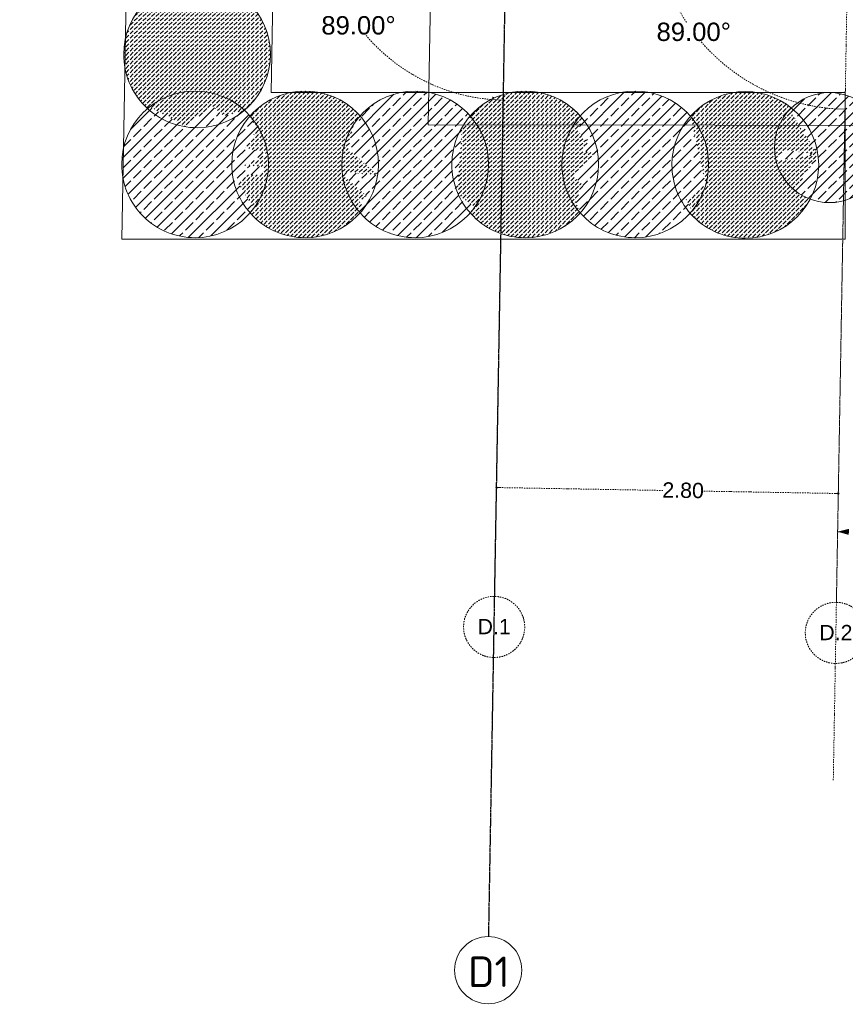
# Model space of a CAD drawing. Header units: millimetres. Extents: x 1523 to 73204, y -91281 to 10268.
# Tile 1 of 120: x 20664 to 27416, y -90635 to -82580. Entities that reach past the tile are written whole.
import ezdxf

# ---------------------------------------------------------------- set-up
doc = ezdxf.new("R2010")
doc.units = ezdxf.units.MM
doc.linetypes.add('IMPORT-STRICHPUNKT _7_', pattern=[20, 10, -5, 0, -5])
doc.linetypes.add('Rasterlinie', pattern=[22.225, 12.7, -3.175, 3.175, -3.175])
for name, color, linetype, lineweight, true_color in [('10 A--Wand außen _ Verbau _bauseits_', 7, 'Continuous', 13, 0x656565), ('10 A--Wand außen _ Verbau _modelliert_ _aktuell_', 7, 'Continuous', 13, 0x656565), ('65 V--Straßenbegrenzungslinie', 7, 'Continuous', 13, 0x656565), ('90 A--Achsraster _1_50_', 7, 'IMPORT-STRICHPUNKT _7_', 13, 0x656565), ('Xref_706_5_--_ÜP_-1_000_16_Übersichtsplan UG_IFC 2025_01_13_dwg', 7, 'Continuous', 13, 0x767676)]:
    doc.layers.add(name, color=color, linetype=linetype, lineweight=lineweight, true_color=true_color)
doc.layers.add('S-GRID-____-IDEN', color=7, linetype='Continuous', lineweight=9)
doc.layers.add('S-GRID-____-OTLN', color=7, linetype='Continuous', lineweight=9)
doc.styles.add('Arial_2', font='arial.ttf', dxfattribs={"height": 125})
doc.styles.add('Arial_3', font='arial.ttf', dxfattribs={"height": 150})
doc.styles.add('ISOCPEUR_1', font='isocpeur.ttf', dxfattribs={"height": 250})
pattern_1 = [(131.336, (0, 0), (37.542465, 33.023679), [37.5, -12.5]), (131.336, (-35.283, 2.26), (37.542465, 33.023679), [37.5, -12.5])]
pattern_2 = [(131.336, (0, 0), (90.10192, 79.25683), []), (131.336, (-45.05, -39.63), (90.10192, 79.25683), [90, -30])]

# ---------------------------------------------------------------- blocks, each defined once
blk = doc.blocks.new('Xref_706_5_--_ÜP_-1_000_11_Übersichtsplan UG_IFC 2024_09_30_dwg_ARROWHEAD_1-41960026-SuD_-1UG gesamt Plot  - Blatt 7')
at = {"layer": '90 A--Achsraster _1_50_', "color": 9, "linetype": 'Continuous', "true_color": 0xcbcbcb}
blk.add_line((0, 0), (-1000, 0), dxfattribs=at)
blk.add_circle((0, 0), 250, dxfattribs=at)
blk = doc.blocks.new('Xref_706_5_--_ÜP_-1_000_11_Übersichtsplan UG_IFC 2024_09_30_dwg_ARROWHEAD_5-41960033-SuD_-1UG gesamt Plot  - Blatt 7')
at = {"layer": '90 A--Achsraster _1_50_', "color": 9, "linetype": 'Continuous', "true_color": 0xcbcbcb}
blk.add_line((0, 0), (-1000, 0), dxfattribs=at)
blk = doc.blocks.new('Xref_706_5_--_ÜP_-1_000_11_Übersichtsplan UG_IFC 2024_09_30_dwg_ARROWHEAD_5-V3-SuD_-1UG gesamt Plot  - Blatt 7')
at = {"layer": '90 A--Achsraster _1_50_', "linetype": 'Continuous', "true_color": 0xededed}
blk.add_hatch(color=7, dxfattribs=at).paths.add_polyline_path([(-1000, 43), (-736, 197), (-1000, 268), (-1000, 84)])
at = {"layer": '90 A--Achsraster _1_50_', "color": 9, "linetype": 'Continuous', "true_color": 0xcbcbcb}
blk.add_line((0, 0), (-1000, 0), dxfattribs=at)
blk = doc.blocks.new('Xref_706_5_--_ÜP_-1_000_11_Übersichtsplan UG_IFC 2024_09_30_dwg_ARROWHEAD_5-V4-SuD_-1UG gesamt Plot  - Blatt 7')
at = {"layer": '90 A--Achsraster _1_50_', "linetype": 'Continuous', "true_color": 0xededed}
blk.add_hatch(color=7, dxfattribs=at).paths.add_polyline_path([(-1000, 268), (-1000, -268), (0, 0)])
at = {"layer": '90 A--Achsraster _1_50_', "color": 9, "linetype": 'Continuous', "true_color": 0xcbcbcb}
blk.add_line((0, 0), (-1000, 0), dxfattribs=at)
blk = doc.blocks.new('Xref_706_5_--_ÜP_-1_000_11_Übersichtsplan UG_IFC 2024_09_30_dwg_Standard-Rastermarker-41960554-SuD_-1UG gesamt Plot  - Blatt 7')
at = {"layer": '90 A--Achsraster _1_50_', "color": 9, "true_color": 0xcbcbcb}
blk.add_line((0, 0), (40056.4, 0), dxfattribs=at)
blk.add_circle((-250, 0), 250, dxfattribs=at)
blk = doc.blocks.new('Xref_706_5_--_ÜP_-1_000_11_Übersichtsplan UG_IFC 2024_09_30_dwg_Standard-Rastermarker-V7-SuD_-1UG gesamt Plot  - Blatt 7')
at = {"layer": '90 A--Achsraster _1_50_', "color": 9, "true_color": 0xcbcbcb}
blk.add_line((0, 0), (40105.2, 0), dxfattribs=at)
blk.add_circle((-250, 0), 250, dxfattribs=at)
blk = doc.blocks.new('Xref_706_5_--_ÜP_-1_000_16_Übersichtsplan UG_IFC 2025_01_13_dwg-35469238-SuD_-1UG gesamt Plot  - Blatt 7')
at = {"layer": '10 A--Wand außen _ Verbau _modelliert_ _aktuell_', "true_color": 0xcbcbcb}
h = blk.add_hatch(dxfattribs=at)
h.set_pattern_fill('FP_4', color=9, style=0, pattern_type=2)
h.set_pattern_definition(pattern_2)
h.paths.add_polyline_path([(77556.2, -104517.8), (77554.8, -104443.5), (77541.2, -104370.4), (77515.7, -104300.6), (77479.1, -104235.9), (77434.7, -104181), (77434.2, -104181.4), (77432.4, -104178.1), (77412.9, -104163.5), (77392.4, -104186.6), (77377.9, -104168.6), (77331.4, -104213.1), (77245.2, -104060.8), (77192.9, -104070.5), (77267.2, -104274.5), (77034.3, -104100), (76824.1, -104139.2), (76821.1, -104143.2), (76820.5, -104142.6), (76770.3, -104190.5), (76725.8, -104250), (76691.7, -104316), (76668.9, -104386.8), (76658, -104460.3), (76659.4, -104534.6), (76673, -104607.7), (76698.4, -104677.5), (76735.6, -104742.9), (76770.3, -104785.8), (76776.4, -104780.4), (76780.6, -104795.9), (77157.2, -104586.6), (77435.9, -104792), (77443.8, -104787.6), (77488.3, -104728.1), (77512, -104671.2), (77516.4, -104673.9), (77522.5, -104662.1), (77545.3, -104591.3), (77546.2, -104585.3)])
h.paths.add_polyline_path([(77184, -104925.7), (77161.5, -104641.6), (77147.2, -104634.2), (77103.7, -104841.7), (77164.8, -104905.7)])
h = blk.add_hatch(dxfattribs=at)
h.set_pattern_fill('FP_5', color=9, style=0, pattern_type=2)
h.set_pattern_definition(pattern_1)
h.paths.add_polyline_path([(77803.2, -105223.1), (77802.6, -105137.5), (77789.8, -105052.8), (77765, -104970.9), (77728.9, -104893.3), (77682.1, -104821.6), (77625.5, -104757.3), (77560.4, -104701.8), (77512, -104671.2), (77488.3, -104728.1), (77443.8, -104787.6), (77435.9, -104792), (77157.2, -104586.6), (76780.6, -104795.9), (76776.4, -104780.4), (76770.3, -104785.8), (76764.4, -104778.5), (76721.5, -104828.8), (76675.7, -104901.1), (76640.7, -104979.3), (76617.2, -105061.6), (76605.7, -105146.4), (76606.3, -105232), (76619.1, -105316.7), (76643.9, -105398.6), (76680, -105476.2), (76726.8, -105547.9), (76778.1, -105606.2), (76779.3, -105604.9), (76787.4, -105599.6), (76791.5, -105603.1), (77348, -105518.9), (77457.7, -105686.9), (77530.2, -105653.2), (77543.9, -105663.3), (77559.9, -105652.9), (77563.6, -105655.2), (77568.9, -105661.2), (77631.9, -105605.8), (77687.5, -105540.6), (77733.2, -105468.4), (77768.2, -105390.2), (77791.7, -105307.9)])
h.paths.add_polyline_path([(77184, -104925.7), (77103.7, -104841.7), (77147.2, -104634.2), (77161.5, -104641.6), (77182.5, -104906.8)])
h = blk.add_hatch(dxfattribs=at)
h.set_pattern_fill('FP_4', color=9, style=0, pattern_type=2)
h.set_pattern_definition(pattern_2)
h.paths.add_polyline_path([(77741.2, -106120.9), (77740.6, -106035.3), (77727.8, -105950.7), (77703.1, -105868.7), (77666.9, -105791.1), (77620.1, -105719.4), (77563.6, -105655.2), (77559.9, -105652.9), (77543.9, -105663.3), (77530.2, -105653.2), (77457.7, -105686.9), (77348, -105518.9), (76791.5, -105603.1), (76787.4, -105599.6), (76776.7, -105607.3), (76715.1, -105661.5), (76659.5, -105726.6), (76613.7, -105799), (76578.8, -105877.1), (76555.2, -105959.4), (76543.7, -106044.2), (76544.3, -106129.8), (76557.2, -106214.5), (76581.9, -106296.4), (76618, -106374), (76664.8, -106445.7), (76718.4, -106506.6), (76721.8, -106503.2), (76728.1, -106499.7), (76729, -106500.4), (76751.1, -106492), (76834.8, -106536.9), (76951.7, -106448), (76998.6, -106519.7), (77037.7, -106382.7), (77214.8, -106584), (77289.9, -106517.9), (77418, -106586.6), (77497.9, -106562.5), (77499.4, -106564.3), (77505.6, -106560.2), (77569.9, -106503.7), (77625.5, -106438.6), (77671.2, -106366.2), (77706.2, -106288.1), (77729.7, -106205.7)])
h = blk.add_hatch(dxfattribs=at)
h.set_pattern_fill('FP_5', color=9, style=0, pattern_type=2)
h.set_pattern_definition(pattern_1)
h.paths.add_polyline_path([(77683.7, -107019.1), (77683.1, -106933.5), (77670.3, -106848.9), (77645.5, -106766.9), (77609.4, -106689.3), (77562.6, -106617.7), (77509, -106557.2), (77505.6, -106560.2), (77499.4, -106564.3), (77497.9, -106562.5), (77418, -106586.6), (77289.9, -106517.9), (77214.8, -106584), (77037.7, -106382.7), (76998.6, -106519.7), (76951.7, -106448), (76834.8, -106536.9), (76751.1, -106492), (76729, -106500.4), (76728.1, -106499.7), (76721.8, -106503.2), (76718.2, -106506.4), (76657.5, -106559.7), (76602, -106624.8), (76556.2, -106697.2), (76521.2, -106775.3), (76497.7, -106857.6), (76486.2, -106942.5), (76486.8, -107028.1), (76499.6, -107112.7), (76524.4, -107194.7), (76560.5, -107272.3), (76609.5, -107346.4), (76660.6, -107404.5), (76665.1, -107400.9), (76674, -107409.6), (76678.6, -107406.5), (76683.1, -107411.7), (76700.3, -107402.2), (76729, -107463.8), (76758.1, -107479.4), (77217.8, -107542), (77298.8, -107541.4), (77403.5, -107418.8), (77433.8, -107453.2), (77438.4, -107450.2), (77447.3, -107458.9), (77448.1, -107458.4), (77512.4, -107401.9), (77568, -107336.8), (77613.7, -107264.4), (77648.7, -107186.3), (77672.2, -107104), (77683.7, -107019.1)])
h = blk.add_hatch(dxfattribs=at)
h.set_pattern_fill('FP_4', color=9, style=0, pattern_type=2)
h.set_pattern_definition(pattern_2)
h.paths.add_polyline_path([(77626.2, -107917.3), (77625.6, -107831.7), (77612.8, -107747), (77588, -107665.1), (77551.9, -107587.5), (77502.9, -107513.3), (77451.8, -107455.2), (77447.3, -107458.9), (77438.4, -107450.2), (77433.8, -107453.2), (77403.5, -107418.8), (77298.8, -107541.4), (77217.8, -107542), (76758.1, -107479.4), (76729, -107463.8), (76700.3, -107402.2), (76683.1, -107411.7), (76678.6, -107406.5), (76674, -107409.6), (76665.1, -107400.9), (76664.3, -107401.3), (76600, -107457.9), (76544.5, -107523), (76498.7, -107595.3), (76463.7, -107673.5), (76440.2, -107755.8), (76428.7, -107840.6), (76429.3, -107926.2), (76442.1, -108010.9), (76466.9, -108092.8), (76503, -108170.4), (76552, -108244.6), (76603.1, -108302.7), (76607.6, -108299), (76616.2, -108307.5), (76628.7, -108296.5), (76662.8, -108348.7), (76665.7, -108346.8), (76671.5, -108361.9), (76868.2, -108418.1), (77093.1, -108189.9), (77054.8, -108471.4), (77074.7, -108477.1), (77262.2, -108286.8), (77279.5, -108363.3), (77330, -108335.2), (77359.3, -108368.5), (77383.5, -108359.3), (77384.4, -108360), (77390.6, -108356.6), (77394.2, -108353.4), (77454.9, -108300), (77510.4, -108234.9), (77556.2, -108162.6), (77591.2, -108084.4), (77614.8, -108001.3)])
h = blk.add_hatch(dxfattribs=at)
h.set_pattern_fill('FP_5', color=9, style=0, pattern_type=2)
h.set_pattern_definition(pattern_1)
h.paths.add_polyline_path([(77568.7, -108815.5), (77568.1, -108729.8), (77555.3, -108645.2), (77530.5, -108563.2), (77494.4, -108485.6), (77445.4, -108411.5), (77394, -108353.1), (77390.6, -108356.6), (77384.4, -108360), (77383.5, -108359.3), (77359.3, -108368.5), (77330, -108335.2), (77279.5, -108363.3), (77262.2, -108286.8), (77074.7, -108477.1), (77054.8, -108471.4), (77093.1, -108189.9), (76868.2, -108418.1), (76671.5, -108361.9), (76665.7, -108346.8), (76662.8, -108348.7), (76628.7, -108296.5), (76616.2, -108307.5), (76607.6, -108299), (76606.8, -108299.5), (76540, -108359), (76486.9, -108421.1), (76441.2, -108493.5), (76406.2, -108571.6), (76382.7, -108653.9), (76371.2, -108738.8), (76371.8, -108824.4), (76384.6, -108909), (76409.3, -108991), (76445.5, -109068.6), (76492.3, -109140.3), (76546.8, -109202.2), (76549.3, -109197.6), (76669.2, -109151.9), (76797.9, -109261.7), (76865.2, -109077.1), (76944.1, -109284.1), (76967.2, -109114.3), (77032.4, -109138.1), (77024.7, -109258.5), (77091.2, -109334.1), (77280.9, -109228.7), (77325.7, -109245), (77327.1, -109243.8), (77333.5, -109247.9), (77336.3, -109251.5), (77338.7, -109249.8), (77397.4, -109198.2), (77452.9, -109133.1), (77498.7, -109060.7), (77533.7, -108982.6), (77557.2, -108900.3), (77563.9, -108851)])
h = blk.add_hatch(dxfattribs=at)
h.set_pattern_fill('FP_5', color=9, style=0, pattern_type=2)
h.set_pattern_definition(pattern_1)
h.paths.add_polyline_path([(76602.5, -109724.7), (76439, -109509.7), (76532.7, -109414.6), (76499.1, -109265.7), (76504.2, -109258.8), (76492.9, -109238.4), (76436.4, -109174.1), (76371.2, -109118.5), (76298.9, -109072.8), (76220.8, -109037.8), (76138.5, -109014.3), (76053.6, -109002.8), (75968, -109003.4), (75883.4, -109016.2), (75801.4, -109040.9), (75723.8, -109077.1), (75652.2, -109123.9), (75599.3, -109170.4), (75604.5, -109179.7), (75580.8, -109207.5), (75603.2, -109241.8), (75486.6, -109317.9), (75535.2, -109932.7), (75525.4, -109945.9), (75537.7, -109964.7), (75594.2, -110029), (75659.3, -110084.5), (75731.7, -110130.3), (75809.8, -110165.3), (75892.1, -110188.8), (75977, -110200.3), (76062.6, -110199.7), (76147.2, -110186.9), (76229.2, -110162.1), (76306.8, -110126), (76380.9, -110077), (76431.1, -110032.8), (76428.3, -110028.5), (76437.1, -110019.6), (76426.4, -110003.3), (76582.2, -109756.8)])
h.paths.add_polyline_path([(75479.4, -109706.1), (75476.7, -109345), (75450.7, -109416.4), (75442.6, -109542.7), (75465.6, -109645)])
h = blk.add_hatch(dxfattribs=at)
h.set_pattern_fill('FP_4', color=9, style=0, pattern_type=2)
h.set_pattern_definition(pattern_2)
h.paths.add_polyline_path([(77511.2, -109713.6), (77510.6, -109628), (77497.7, -109543.4), (77473, -109461.4), (77436.9, -109383.8), (77387.9, -109309.7), (77336.3, -109251.5), (77336, -109251.7), (77333.5, -109247.9), (77327.1, -109243.8), (77325.7, -109245), (77280.9, -109228.7), (77091.2, -109334.1), (77024.7, -109258.5), (77032.4, -109138.1), (76967.2, -109114.3), (76944.1, -109284.1), (76865.2, -109077.1), (76797.9, -109261.7), (76669.2, -109151.9), (76549.3, -109197.6), (76546.8, -109202.2), (76545.6, -109200.9), (76496.2, -109244.3), (76504.2, -109258.8), (76499.1, -109265.7), (76532.7, -109414.6), (76439, -109509.7), (76602.5, -109724.7), (76426.4, -110003.3), (76437.1, -110019.6), (76428.3, -110028.5), (76434.8, -110038.4), (76491.3, -110102.7), (76556.5, -110158.3), (76628.8, -110204), (76706.9, -110239), (76789.3, -110262.5), (76874.1, -110274), (76959.7, -110273.4), (77044.3, -110260.6), (77126.3, -110235.9), (77203.9, -110199.7), (77275.6, -110152.9), (77339.8, -110096.4), (77395.4, -110031.2), (77441.2, -109958.9), (77476.1, -109880.8), (77499.7, -109798.4)])
at = {"layer": '10 A--Wand außen _ Verbau _bauseits_', "color": 9, "true_color": 0xcbcbcb, "flags": 128}
blk.add_lwpolyline([(43795, -108856.8), (51482.4, -109483.9), (52734.9, -108382.1), (52827.3, -108300.9), (76289.4, -110214.8), (77485.6, -110312.4), (77863.7, -104407.7), (76666.2, -104331), (76366.1, -109017.1), (52417.2, -107063.4)], dxfattribs=at)
at = {"layer": '10 A--Wand außen _ Verbau _modelliert_ _aktuell_', "color": 9, "true_color": 0xcbcbcb}
for centre, radius, start, end in [((77107.1, -104489.1), 450, 86.33628, 176.33628), ((77107.1, -104489.1), 450, 356.33628, 86.33628), ((77107.1, -104489.1), 450, 176.33628, 266.33628), ((77107.1, -104489.1), 450, 266.33628, 356.33628), ((77204.4, -105184.8), 600, 86.33628, 176.33628), ((77204.4, -105184.8), 600, 356.33628, 86.33628), ((77204.4, -105184.8), 600, 176.33628, 266.33628), ((77204.4, -105184.8), 600, 266.33628, 356.33628), ((77142.5, -106082.6), 600, 86.33628, 176.33628), ((77142.5, -106082.6), 600, 356.33628, 86.33628), ((77142.5, -106082.6), 600, 176.33628, 266.33628), ((77142.5, -106082.6), 600, 266.33628, 356.33628), ((77085, -106980.8), 600, 86.33628, 176.33628), ((77085, -106980.8), 600, 356.33628, 86.33628), ((77085, -106980.8), 600, 176.33628, 266.33628), ((77085, -106980.8), 600, 266.33628, 356.33628), ((77027.4, -107879), 600, 86.33628, 176.33628), ((77027.4, -107879), 600, 356.33628, 86.33628), ((77027.4, -107879), 600, 176.33628, 266.33628), ((77027.4, -107879), 600, 266.33628, 356.33628), ((76969.9, -108777.1), 600, 86.33628, 176.33628), ((76969.9, -108777.1), 600, 356.33628, 86.33628), ((76969.9, -108777.1), 600, 176.33628, 266.33628), ((76969.9, -108777.1), 600, 266.33628, 356.33628), ((76015.3, -109601.5), 600, 86.33628, 176.33628), ((76015.3, -109601.5), 600, 356.33628, 86.33628), ((76912.4, -109675.3), 600, 86.33628, 176.33628), ((76912.4, -109675.3), 600, 356.33628, 86.33628), ((76015.3, -109601.5), 600, 176.33628, 266.33628), ((76015.3, -109601.5), 600, 266.33628, 356.33628), ((76912.4, -109675.3), 600, 176.33628, 266.33628), ((76912.4, -109675.3), 600, 266.33628, 356.33628)]:
    blk.add_arc(centre, radius, start, end, dxfattribs=at)
at = {"layer": '65 V--Straßenbegrenzungslinie', "color": 9, "true_color": 0xcbcbcb, "flags": 128}
blk.add_lwpolyline([(41892, -104876.3), (76709.8, -107752.2), (77779.6, -91373.1), (79300.8, -91478.1), (80605.3, -71512.5), (80985.8, -61307.8)], dxfattribs=at)
at = {"layer": '90 A--Achsraster _1_50_', "color": 161, "true_color": 0xaaaaff}
for p, q in [((82272.2, -104788.3), (76622.6, -104327.4)), ((79933.4, -104621.4), (79845.5, -105700)), ((80783.1, -104666.8), (80067.4, -104608.5)), ((79710, -107359.8), (79818.9, -106025.3)), ((82093.6, -107578), (76369.3, -107111.1))]:
    blk.add_line(p, q, dxfattribs=at)
for centre, radius, start, end in [((75220.7, -104213.1), 1586.5, 307.03661, 352.02105), ((75220.7, -104213.1), 1586.5, 269.65152, 300.08548), ((75042.1, -107002.8), 1511.6, 306.83127, 351.85672)]:
    blk.add_arc(centre, radius, start, end, dxfattribs=at)
for name, p, rotation in [('Xref_706_5_--_ÜP_-1_000_11_Übersichtsplan UG_IFC 2024_09_30_dwg_Standard-Rastermarker-V7-SuD_-1UG gesamt Plot  - Blatt 7', (80823, -104670.1), 175.336283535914), ('Xref_706_5_--_ÜP_-1_000_11_Übersichtsplan UG_IFC 2024_09_30_dwg_Standard-Rastermarker-41960554-SuD_-1UG gesamt Plot  - Blatt 7', (80595.8, -107455.8), 175.3362835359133)]:
    blk.add_blockref(name, p, dxfattribs=dict(rotation=rotation))
for name, p, xscale, yscale, zscale, rotation in [('Xref_706_5_--_ÜP_-1_000_11_Übersichtsplan UG_IFC 2024_09_30_dwg_ARROWHEAD_5-41960033-SuD_-1UG gesamt Plot  - Blatt 7', (76802, -104342.1), 0.09178743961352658, 0.09178743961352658, 0.09178743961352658, 83.67866773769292), ('Xref_706_5_--_ÜP_-1_000_11_Übersichtsplan UG_IFC 2024_09_30_dwg_ARROWHEAD_5-V4-SuD_-1UG gesamt Plot  - Blatt 7', (80246.8, -104623.1), 0.09178743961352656, 0.09178743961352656, 0.09178743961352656, 265.343840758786), ('Xref_706_5_--_ÜP_-1_000_11_Übersichtsplan UG_IFC 2024_09_30_dwg_ARROWHEAD_1-41960026-SuD_-1UG gesamt Plot  - Blatt 7', (79935.4, -104597.7), 0.02375, 0.02375, 0.02375, 85.33628353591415), ('Xref_706_5_--_ÜP_-1_000_11_Übersichtsplan UG_IFC 2024_09_30_dwg_ARROWHEAD_5-V3-SuD_-1UG gesamt Plot  - Blatt 7', (76548.7, -107125.7), 0.09178743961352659, 0.09178743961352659, 0.09178743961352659, 83.59649951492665), ('Xref_706_5_--_ÜP_-1_000_11_Übersichtsplan UG_IFC 2024_09_30_dwg_ARROWHEAD_1-41960026-SuD_-1UG gesamt Plot  - Blatt 7', (79708.1, -107383.4), 0.02375, 0.02375, 0.02375, 265.3362835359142)]:
    blk.add_blockref(name, p, dxfattribs=dict(xscale=xscale, yscale=yscale, zscale=zscale, rotation=rotation))
at = {"layer": '90 A--Achsraster _1_50_', "char_height": 125, "width": 324.44, "attachment_point": 2, "rotation": 86.33628, "line_spacing_factor": 0.941778, "style": 'Arial_2'}
for s, insert in [('D.2', (81006.8, -104686.2)), ('D.1', (80779.6, -107472))]:
    blk.add_mtext(s, dxfattribs=dict(at, insert=insert))
at = {"layer": '90 A--Achsraster _1_50_', "color": 5, "true_color": 0x0000ff, "attachment_point": 2, "line_spacing_factor": 0.941778}
for s, insert, char_height, width, rotation, style in [('89.00°', (76015.6, -105531.2), 150, 727.186, 86.33628, 'Arial_3'), ('2.80', (79765.3, -105857.2), 125, 407.08, 85.33628, 'Arial_2'), ('89.00°', (75787.5, -108263.8), 150, 727.186, 86.33628, 'Arial_3')]:
    blk.add_mtext(s, dxfattribs=dict(at, insert=insert, char_height=char_height, width=width, rotation=rotation, style=style))
blk = doc.blocks.new('Raster - Rasterbeschriftung-19777754-SuD_-1UG gesamt Plot  - Blatt 7')
at = {"layer": 'S-GRID-____-IDEN'}
blk.add_circle((0, 0), 5.5, dxfattribs=at)

msp = doc.modelspace()

# ---------------------------------------------------------------- linework, layer by layer
at = {"layer": 'S-GRID-____-OTLN', "linetype": 'Rasterlinie', "lineweight": 25}
msp.add_line((24500.03, -90080.029), (25198.296, -50076.389), dxfattribs=at)

# ---------------------------------------------------------------- block references
at = {"layer": 'S-GRID-____-IDEN', "xscale": 49.99999999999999, "yscale": 49.99999999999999, "zscale": 49.99999999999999, "rotation": 358.9999999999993}
msp.add_blockref('Raster - Rasterbeschriftung-19777754-SuD_-1UG gesamt Plot  - Blatt 7', (24495.231, -90354.988), dxfattribs=at)
at = {"layer": 'Xref_706_5_--_ÜP_-1_000_16_Übersichtsplan UG_IFC 2025_01_13_dwg', "color": 9, "true_color": 0xcbcbcb, "rotation": 273.6637164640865}
msp.add_blockref('Xref_706_5_--_ÜP_-1_000_16_Übersichtsplan UG_IFC 2025_01_13_dwg-35469238-SuD_-1UG gesamt Plot  - Blatt 7', (126634.737, 0), dxfattribs=at)

# ---------------------------------------------------------------- texts
at = {"layer": 'S-GRID-____-IDEN', "insert": (24331.397, -90243.557), "char_height": 250, "width": 392.82687, "attachment_point": 1, "style": 'ISOCPEUR_1'}
msp.add_mtext('D1', dxfattribs=at)

doc.saveas('drawing.dxf')
